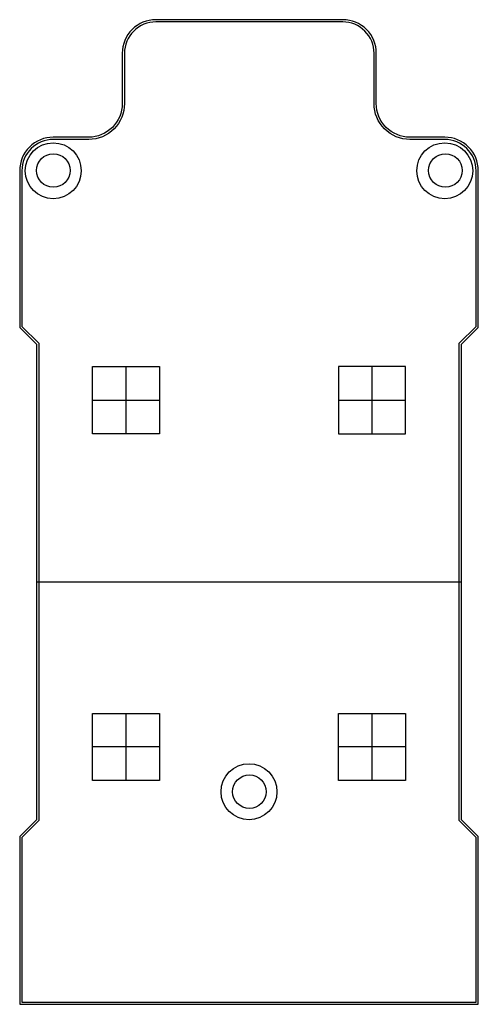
# Model space of a CAD drawing. Extents: x 22.7 to 63.7, y -19.1 to 68.9.
import ezdxf

# ---------------------------------------------------------------- set-up
doc = ezdxf.new("R2010")
doc.units = 0
doc.layers.get('0').update_dxf_attribs({"linetype": 'CONTINUOUS'})

msp = doc.modelspace()

# ---------------------------------------------------------------- linework, layer by layer
for p, q in [((32.154, 37.858), (32.154, 31.858)), ((54.154, 31.858), (54.154, 37.858)), ((24.154, 18.608), (62.153, 18.608)), ((32.154, 6.858), (32.154, 0.858)), ((54.154, 0.858), (54.154, 6.858))]:
    msp.add_line(p, q)
at = {"color": 240}
msp.add_lwpolyline([(34.824, 68.858, 0.414214), (31.824, 65.858), (31.824, 61.358, -0.414214), (28.824, 58.358), (25.654, 58.358, 0.414214), (22.654, 55.358), (22.654, 41.358), (24.154, 39.858), (24.154, -2.642), (22.654, -4.143), (22.654, -19.143), (63.654, -19.143), (63.654, -4.143), (62.153, -2.642), (62.153, 39.858), (63.654, 41.358), (63.654, 55.358, 0.414214), (60.654, 58.358), (57.536, 58.358, -0.414214), (54.536, 61.358), (54.536, 65.858, 0.414214), (51.536, 68.858)], format="xyb", close=True, dxfattribs=at)
at = {"color": 152}
msp.add_lwpolyline([(34.824, 68.658, 0.414214), (32.024, 65.858), (32.024, 61.358, -0.414214), (28.824, 58.158), (25.654, 58.158, 0.414214), (22.854, 55.358), (22.854, 41.441), (24.354, 39.941), (24.354, -2.725), (22.854, -4.225), (22.854, -18.943), (63.454, -18.943), (63.454, -4.225), (61.953, -2.725), (61.953, 39.941), (63.454, 41.441), (63.454, 55.358, 0.414214), (60.654, 58.158), (57.536, 58.158, -0.414214), (54.336, 61.358), (54.336, 65.858, 0.414214), (51.536, 68.658)], format="xyb", close=True, dxfattribs=at)
for points in [[(29.154, 34.858), (29.154, 37.858), (35.154, 37.858), (35.154, 31.858), (29.154, 31.858), (29.154, 34.858), (35.154, 34.858)], [(51.154, 34.858), (51.154, 31.858), (57.154, 31.858), (57.154, 37.858), (51.154, 37.858), (51.154, 34.858), (54.154, 34.858), (57.154, 34.858)], [(35.154, 3.858), (35.154, 0.858), (29.154, 0.858), (29.154, 6.858), (35.154, 6.858), (35.154, 3.858), (32.154, 3.858), (29.154, 3.858)], [(57.154, 3.858), (57.154, 0.858), (51.154, 0.858), (51.154, 6.858), (57.154, 6.858), (57.154, 3.858), (54.154, 3.858), (51.154, 3.858)]]:
    msp.add_lwpolyline(points)
for centre, radius in [((25.654, 55.358), 2.5), ((60.654, 55.358), 2.5), ((25.662, 55.381), 1.5), ((60.714, 55.381), 1.5), ((43.154, -0.142), 2.5), ((43.188, -0.142), 1.5)]:
    msp.add_circle(centre, radius)

doc.saveas('drawing.dxf')
